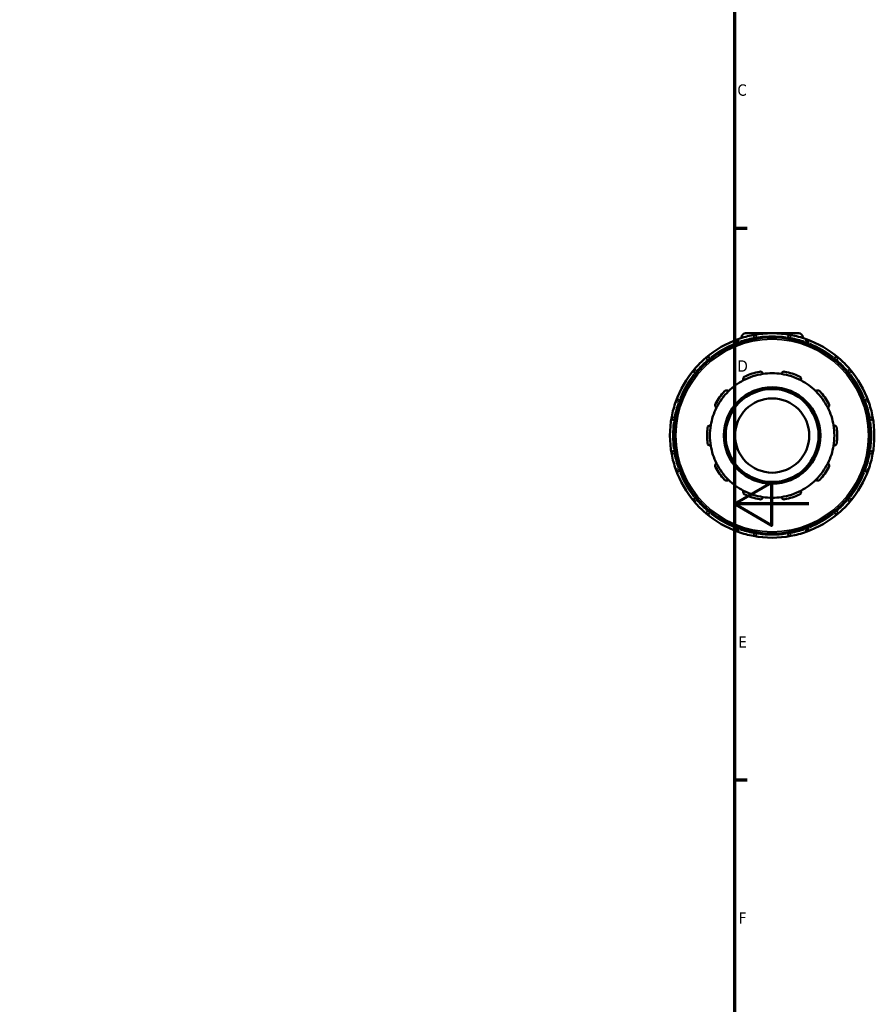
# Model space of a CAD drawing. Header units: millimetres. Extents: x 0 to 901, y -367 to 692.
# Tile 7 of 11: x 629 to 859, y 162 to 427. Entities that reach past the tile are written whole.
import ezdxf

# ---------------------------------------------------------------- set-up
doc = ezdxf.new("R2010")
doc.units = ezdxf.units.MM
for name, color, linetype, lineweight in [('Border (ANSI)', 7, 'Continuous', 70), ('Visible (ANSI)', 7, 'Continuous', 50), ('Visible Narrow (ANSI)', 7, 'Continuous', 35)]:
    doc.layers.add(name, color=color, linetype=linetype, lineweight=lineweight)
doc.styles.add('Note Text (ANSI)', font='tahoma.ttf')

# ---------------------------------------------------------------- blocks, each defined once
blk = doc.blocks.new('Borders Default Border')
at = {"layer": 'Border (ANSI)'}
for p, q in [((821, 371.25), (824.45, 371.25)), ((821, 222.75), (824.45, 222.75))]:
    blk.add_line(p, q, dxfattribs=at)
at = {"layer": 'Border (ANSI)', "flags": 128}
for points in [[(20, 20), (20, 574), (821, 574), (821, 20), (20, 20)], [(841, 297), (821, 297), (831, 302.77), (831, 291.23), (821, 297)]]:
    blk.add_lwpolyline(points, dxfattribs=at)
at = {"layer": 'Border (ANSI)', "char_height": 3.05, "attachment_point": 7, "style": 'Note Text (ANSI)'}
for s, insert in [('C', (821.8, 406.8)), ('D', (821.81, 332.6)), ('E', (822.05, 258.35)), ('F', (822.14, 184.1))]:
    blk.add_mtext(s, dxfattribs=dict(at, insert=insert))

msp = doc.modelspace()

# ---------------------------------------------------------------- linework, layer by layer
at = {"layer": 'Visible (ANSI)'}
for p, q in [((822.898, 341.827), (822.898, 341.661)), ((823.998, 342.927), (838.298, 342.927)), ((839.398, 341.827), (839.398, 341.661)), ((821.569, 340.268), (821.682, 340.072)), ((827.023, 341.503), (827.023, 341.729)), ((835.273, 341.729), (835.273, 341.503)), ((840.613, 340.072), (840.726, 340.268)), ((814.537, 335.947), (814.424, 336.143)), ((847.871, 336.143), (847.758, 335.947)), ((810.432, 332.151), (810.628, 332.038)), ((851.667, 332.038), (851.863, 332.151)), ((806.503, 324.893), (806.307, 325.006)), ((855.988, 325.006), (855.792, 324.893)), ((804.846, 319.552), (805.072, 319.552)), ((857.223, 319.552), (857.45, 319.552)), ((805.072, 311.302), (804.846, 311.302)), ((857.45, 311.302), (857.223, 311.302)), ((806.307, 305.849), (806.503, 305.962)), ((855.792, 305.962), (855.988, 305.849)), ((810.628, 298.817), (810.432, 298.704)), ((851.863, 298.704), (851.667, 298.817)), ((814.424, 294.712), (814.537, 294.908)), ((847.758, 294.908), (847.871, 294.712)), ((821.682, 290.783), (821.569, 290.587)), ((827.023, 289.125), (827.023, 289.352)), ((835.273, 289.352), (835.273, 289.125)), ((840.726, 290.587), (840.613, 290.783))]:
    msp.add_line(p, q, dxfattribs=at)
for radius in [26.4, 13, 12.5, 10]:
    msp.add_circle((831.148, 315.427), radius, dxfattribs=at)
for centre, radius, start, end in [((831.148, 315.427), 27.5, 100.50044, 109.49956), ((823.998, 341.827), 1.1, 90, 180), ((831.148, 315.427), 27.5, 79.49956, 100.50044), ((826.273, 341.729), 0.75, 0, 100.50044), ((836.023, 341.729), 0.75, 79.49956, 180), ((831.148, 315.427), 27.5, 70.50044, 79.49956), ((838.298, 341.827), 1.1, 0, 90), ((831.148, 315.427), 27.5, 109.49956, 130.50044), ((822.219, 340.643), 0.75, 109.49956, 210), ((831.148, 315.427), 27.5, 49.49956, 70.50044), ((840.077, 340.643), 0.75, 330, 70.50044), ((813.775, 335.768), 0.75, 30, 130.50044), ((848.521, 335.768), 0.75, 49.49956, 150), ((831.148, 315.427), 27.5, 130.50044, 139.49956), ((831.148, 315.427), 27.5, 40.50044, 49.49956), ((831.148, 315.427), 27.5, 139.49956, 160.50044), ((810.807, 332.8), 0.75, 139.49956, 240), ((831.148, 315.427), 16.75, 98.58368, 117.41632), ((831.148, 315.427), 17.5, 101.14938, 114.85062), ((831.148, 315.427), 16.75, 81.41632, 98.58368), ((831.148, 315.427), 16.75, 62.58368, 81.41632), ((831.148, 315.427), 17.5, 65.14938, 78.85062), ((851.488, 332.8), 0.75, 300, 40.50044), ((831.148, 315.427), 27.5, 19.49956, 40.50044), ((831.148, 315.427), 16.75, 117.41632, 134.58368), ((831.148, 315.427), 16.75, 45.41632, 62.58368), ((831.148, 315.427), 17.5, 137.14938, 150.85062), ((831.148, 315.427), 16.75, 134.58368, 153.41632), ((831.148, 315.427), 16.75, 26.58368, 45.41632), ((831.148, 315.427), 17.5, 29.14938, 42.85062), ((831.148, 315.427), 27.5, 160.50044, 169.49956), ((805.932, 324.357), 0.75, 60, 160.50044), ((856.363, 324.357), 0.75, 19.49956, 120), ((831.148, 315.427), 27.5, 10.50044, 19.49956), ((831.148, 315.427), 16.75, 153.41632, 170.58368), ((831.148, 315.427), 16.75, 9.41632, 26.58368), ((831.148, 315.427), 27.5, 169.49956, 190.50044), ((804.846, 320.302), 0.75, 169.49956, 270), ((831.148, 315.427), 16.75, 170.58368, 189.41632), ((831.148, 315.427), 16.75, 350.58368, 9.41632), ((857.45, 320.302), 0.75, 270, 10.50044), ((831.148, 315.427), 27.5, 349.49956, 10.50044), ((831.148, 315.427), 17.5, 173.14938, 186.85062), ((831.148, 315.427), 17.5, 353.14938, 6.85062), ((831.148, 315.427), 16.75, 189.41632, 206.58368), ((831.148, 315.427), 16.75, 333.41632, 350.58368), ((804.846, 310.552), 0.75, 90, 190.50044), ((831.148, 315.427), 27.5, 190.50044, 199.49956), ((831.148, 315.427), 27.5, 340.50044, 349.49956), ((857.45, 310.552), 0.75, 349.49956, 90), ((831.148, 315.427), 16.75, 206.58368, 225.41632), ((831.148, 315.427), 16.75, 314.58368, 333.41632), ((831.148, 315.427), 27.5, 199.49956, 220.50044), ((805.932, 306.498), 0.75, 199.49956, 300), ((831.148, 315.427), 17.5, 209.14938, 222.85062), ((831.148, 315.427), 17.5, 317.14938, 330.85062), ((831.148, 315.427), 27.5, 319.49956, 340.50044), ((856.363, 306.498), 0.75, 240, 340.50044), ((831.148, 315.427), 16.75, 225.41632, 242.58368), ((831.148, 315.427), 16.75, 297.41632, 314.58368), ((831.148, 315.427), 16.75, 242.58368, 261.41632), ((831.148, 315.427), 17.5, 245.14938, 258.85062), ((831.148, 315.427), 16.75, 278.58368, 297.41632), ((831.148, 315.427), 17.5, 281.14938, 294.85062), ((810.807, 298.054), 0.75, 120, 220.50044), ((831.148, 315.427), 27.5, 220.50044, 229.49956), ((831.148, 315.427), 16.75, 261.41632, 278.58368), ((831.148, 315.427), 27.5, 310.50044, 319.49956), ((851.488, 298.054), 0.75, 319.49956, 60), ((813.775, 295.087), 0.75, 229.49956, 330), ((831.148, 315.427), 27.5, 229.49956, 250.50044), ((831.148, 315.427), 27.5, 289.49956, 310.50044), ((848.521, 295.087), 0.75, 210, 310.50044), ((822.219, 290.212), 0.75, 150, 250.50044), ((831.148, 315.427), 27.5, 250.50044, 259.49956), ((826.273, 289.125), 0.75, 259.49956, 0), ((836.023, 289.125), 0.75, 180, 280.50044), ((831.148, 315.427), 27.5, 280.50044, 289.49956), ((840.077, 290.212), 0.75, 289.49956, 30), ((831.148, 315.427), 27.5, 259.49956, 280.50044)]:
    msp.add_arc(centre, radius, start, end, dxfattribs=at)
for points, knots in [([(823.435, 330.296), (823.397, 330.374), (823.37, 330.465), (823.352, 330.662), (823.364, 330.769), (823.427, 330.951), (823.474, 331.04), (823.575, 331.157), (823.614, 331.193), (823.699, 331.257), (823.745, 331.285), (823.793, 331.307)], [0.26967106, 0.26967106, 0.26967106, 0.26967106, 0.30611964, 0.30611964, 0.34493214, 0.34493214, 0.37683144, 0.37683144, 0.39278109, 0.39278109, 0.40873074, 0.40873074, 0.40873074, 0.40873074]), ([(827.764, 332.597), (827.816, 332.607), (827.87, 332.612), (827.976, 332.61), (828.028, 332.603), (828.179, 332.568), (828.269, 332.525), (828.427, 332.414), (828.5, 332.334), (828.601, 332.165), (828.633, 332.075), (828.648, 331.99)], [0.1414236, 0.1414236, 0.1414236, 0.1414236, 0.15737325, 0.15737325, 0.1733229, 0.1733229, 0.2052222, 0.2052222, 0.2440347, 0.2440347, 0.28048328, 0.28048328, 0.28048328, 0.28048328]), ([(833.648, 331.99), (833.663, 332.075), (833.694, 332.165), (833.796, 332.334), (833.868, 332.414), (834.026, 332.525), (834.117, 332.568), (834.267, 332.603), (834.32, 332.61), (834.426, 332.612), (834.479, 332.607), (834.532, 332.597)], [0.26967106, 0.26967106, 0.26967106, 0.26967106, 0.30611964, 0.30611964, 0.34493214, 0.34493214, 0.37683144, 0.37683144, 0.39278109, 0.39278109, 0.40873074, 0.40873074, 0.40873074, 0.40873074]), ([(838.502, 331.307), (838.55, 331.285), (838.597, 331.257), (838.681, 331.193), (838.72, 331.157), (838.821, 331.04), (838.869, 330.951), (838.931, 330.769), (838.943, 330.662), (838.926, 330.465), (838.899, 330.374), (838.86, 330.296)], [0.1414236, 0.1414236, 0.1414236, 0.1414236, 0.15737325, 0.15737325, 0.1733229, 0.1733229, 0.2052222, 0.2052222, 0.2440347, 0.2440347, 0.28048328, 0.28048328, 0.28048328, 0.28048328]), ([(818.318, 327.329), (818.354, 327.368), (818.395, 327.403), (818.482, 327.464), (818.528, 327.49), (818.671, 327.55), (818.769, 327.567), (818.962, 327.57), (819.068, 327.549), (819.25, 327.471), (819.328, 327.418), (819.39, 327.357)], [0.1414236, 0.1414236, 0.1414236, 0.1414236, 0.15737325, 0.15737325, 0.1733229, 0.1733229, 0.2052222, 0.2052222, 0.2440347, 0.2440347, 0.28048328, 0.28048328, 0.28048328, 0.28048328]), ([(842.905, 327.357), (842.968, 327.418), (843.046, 327.471), (843.228, 327.549), (843.333, 327.57), (843.526, 327.567), (843.625, 327.55), (843.767, 327.49), (843.814, 327.464), (843.901, 327.403), (843.941, 327.368), (843.977, 327.329)], [0.26967106, 0.26967106, 0.26967106, 0.26967106, 0.30611964, 0.30611964, 0.34493214, 0.34493214, 0.37683144, 0.37683144, 0.39278109, 0.39278109, 0.40873074, 0.40873074, 0.40873074, 0.40873074]), ([(816.168, 322.923), (816.092, 322.964), (816.017, 323.021), (815.887, 323.17), (815.834, 323.264), (815.777, 323.448), (815.763, 323.548), (815.776, 323.702), (815.786, 323.754), (815.817, 323.855), (815.838, 323.905), (815.864, 323.951)], [0.26967106, 0.26967106, 0.26967106, 0.26967106, 0.30611964, 0.30611964, 0.34493214, 0.34493214, 0.37683144, 0.37683144, 0.39278109, 0.39278109, 0.40873074, 0.40873074, 0.40873074, 0.40873074]), ([(846.431, 323.951), (846.457, 323.905), (846.478, 323.855), (846.509, 323.754), (846.519, 323.702), (846.532, 323.548), (846.519, 323.448), (846.462, 323.264), (846.409, 323.17), (846.279, 323.021), (846.204, 322.964), (846.127, 322.923)], [0.1414236, 0.1414236, 0.1414236, 0.1414236, 0.15737325, 0.15737325, 0.1733229, 0.1733229, 0.2052222, 0.2052222, 0.2440347, 0.2440347, 0.28048328, 0.28048328, 0.28048328, 0.28048328]), ([(813.773, 317.515), (813.779, 317.568), (813.791, 317.62), (813.826, 317.721), (813.848, 317.768), (813.928, 317.901), (813.998, 317.973), (814.152, 318.089), (814.25, 318.134), (814.443, 318.178), (814.538, 318.18), (814.623, 318.168)], [0.1414236, 0.1414236, 0.1414236, 0.1414236, 0.15737325, 0.15737325, 0.1733229, 0.1733229, 0.2052222, 0.2052222, 0.2440347, 0.2440347, 0.28048328, 0.28048328, 0.28048328, 0.28048328]), ([(847.672, 318.168), (847.758, 318.18), (847.853, 318.178), (848.045, 318.134), (848.143, 318.089), (848.298, 317.973), (848.367, 317.901), (848.447, 317.768), (848.47, 317.721), (848.504, 317.62), (848.516, 317.568), (848.523, 317.515)], [0.26967106, 0.26967106, 0.26967106, 0.26967106, 0.30611964, 0.30611964, 0.34493214, 0.34493214, 0.37683144, 0.37683144, 0.39278109, 0.39278109, 0.40873074, 0.40873074, 0.40873074, 0.40873074]), ([(814.623, 312.687), (814.538, 312.675), (814.443, 312.677), (814.25, 312.721), (814.152, 312.766), (813.998, 312.882), (813.928, 312.954), (813.848, 313.086), (813.826, 313.134), (813.791, 313.235), (813.779, 313.287), (813.773, 313.34)], [0.26967106, 0.26967106, 0.26967106, 0.26967106, 0.30611964, 0.30611964, 0.34493214, 0.34493214, 0.37683144, 0.37683144, 0.39278109, 0.39278109, 0.40873074, 0.40873074, 0.40873074, 0.40873074]), ([(848.523, 313.34), (848.516, 313.287), (848.504, 313.235), (848.47, 313.134), (848.447, 313.086), (848.367, 312.954), (848.298, 312.882), (848.143, 312.766), (848.045, 312.721), (847.853, 312.677), (847.758, 312.675), (847.672, 312.687)], [0.1414236, 0.1414236, 0.1414236, 0.1414236, 0.15737325, 0.15737325, 0.1733229, 0.1733229, 0.2052222, 0.2052222, 0.2440347, 0.2440347, 0.28048328, 0.28048328, 0.28048328, 0.28048328]), ([(815.864, 306.903), (815.838, 306.95), (815.817, 306.999), (815.786, 307.101), (815.776, 307.153), (815.763, 307.307), (815.777, 307.406), (815.834, 307.591), (815.887, 307.685), (816.017, 307.834), (816.092, 307.891), (816.168, 307.932)], [0.1414236, 0.1414236, 0.1414236, 0.1414236, 0.15737325, 0.15737325, 0.1733229, 0.1733229, 0.2052222, 0.2052222, 0.2440347, 0.2440347, 0.28048328, 0.28048328, 0.28048328, 0.28048328]), ([(846.127, 307.932), (846.204, 307.891), (846.279, 307.834), (846.409, 307.685), (846.462, 307.591), (846.519, 307.406), (846.532, 307.307), (846.519, 307.153), (846.509, 307.101), (846.478, 306.999), (846.457, 306.95), (846.431, 306.903)], [0.26967106, 0.26967106, 0.26967106, 0.26967106, 0.30611964, 0.30611964, 0.34493214, 0.34493214, 0.37683144, 0.37683144, 0.39278109, 0.39278109, 0.40873074, 0.40873074, 0.40873074, 0.40873074]), ([(819.39, 303.498), (819.328, 303.437), (819.25, 303.383), (819.068, 303.306), (818.962, 303.284), (818.769, 303.287), (818.671, 303.305), (818.528, 303.365), (818.482, 303.391), (818.395, 303.451), (818.354, 303.487), (818.318, 303.526)], [0.26967106, 0.26967106, 0.26967106, 0.26967106, 0.30611964, 0.30611964, 0.34493214, 0.34493214, 0.37683144, 0.37683144, 0.39278109, 0.39278109, 0.40873074, 0.40873074, 0.40873074, 0.40873074]), ([(843.977, 303.526), (843.941, 303.487), (843.901, 303.451), (843.814, 303.391), (843.767, 303.365), (843.625, 303.305), (843.526, 303.287), (843.333, 303.284), (843.228, 303.306), (843.046, 303.383), (842.968, 303.437), (842.905, 303.498)], [0.1414236, 0.1414236, 0.1414236, 0.1414236, 0.15737325, 0.15737325, 0.1733229, 0.1733229, 0.2052222, 0.2052222, 0.2440347, 0.2440347, 0.28048328, 0.28048328, 0.28048328, 0.28048328]), ([(823.793, 299.548), (823.745, 299.57), (823.699, 299.598), (823.614, 299.662), (823.575, 299.698), (823.474, 299.815), (823.427, 299.903), (823.364, 300.086), (823.352, 300.193), (823.37, 300.39), (823.397, 300.481), (823.435, 300.559)], [0.1414236, 0.1414236, 0.1414236, 0.1414236, 0.15737325, 0.15737325, 0.1733229, 0.1733229, 0.2052222, 0.2052222, 0.2440347, 0.2440347, 0.28048328, 0.28048328, 0.28048328, 0.28048328]), ([(838.86, 300.559), (838.899, 300.481), (838.926, 300.39), (838.943, 300.193), (838.931, 300.086), (838.869, 299.903), (838.821, 299.815), (838.72, 299.698), (838.681, 299.662), (838.597, 299.598), (838.55, 299.57), (838.502, 299.548)], [0.26967106, 0.26967106, 0.26967106, 0.26967106, 0.30611964, 0.30611964, 0.34493214, 0.34493214, 0.37683144, 0.37683144, 0.39278109, 0.39278109, 0.40873074, 0.40873074, 0.40873074, 0.40873074]), ([(828.648, 298.865), (828.633, 298.779), (828.601, 298.69), (828.5, 298.521), (828.427, 298.441), (828.269, 298.33), (828.179, 298.286), (828.028, 298.251), (827.976, 298.245), (827.87, 298.243), (827.816, 298.247), (827.764, 298.258)], [0.26967106, 0.26967106, 0.26967106, 0.26967106, 0.30611964, 0.30611964, 0.34493214, 0.34493214, 0.37683144, 0.37683144, 0.39278109, 0.39278109, 0.40873074, 0.40873074, 0.40873074, 0.40873074]), ([(834.532, 298.258), (834.479, 298.247), (834.426, 298.243), (834.32, 298.245), (834.267, 298.251), (834.117, 298.286), (834.026, 298.33), (833.868, 298.441), (833.796, 298.521), (833.694, 298.69), (833.663, 298.779), (833.648, 298.865)], [0.1414236, 0.1414236, 0.1414236, 0.1414236, 0.15737325, 0.15737325, 0.1733229, 0.1733229, 0.2052222, 0.2052222, 0.2440347, 0.2440347, 0.28048328, 0.28048328, 0.28048328, 0.28048328])]:
    msp.add_open_spline(points, degree=3, knots=knots, dxfattribs=at)
at = {"layer": 'Visible Narrow (ANSI)'}
for p, q in [((823.395, 341.827), (822.899, 341.827)), ((826.262, 341.787), (826.136, 342.465)), ((836.159, 342.465), (836.033, 341.787)), ((839.396, 341.827), (838.901, 341.827)), ((821.571, 340.269), (822.168, 340.614)), ((821.969, 341.348), (822.199, 340.699)), ((822.388, 340.35), (822.227, 340.628)), ((826.273, 341.712), (826.273, 341.391)), ((826.332, 341.729), (827.02, 341.729)), ((835.275, 341.729), (835.964, 341.729)), ((836.023, 341.391), (836.023, 341.712)), ((840.068, 340.628), (839.908, 340.35)), ((840.097, 340.699), (840.326, 341.348)), ((840.128, 340.614), (840.724, 340.269)), ((813.737, 335.813), (813.289, 336.337)), ((813.784, 335.753), (813.944, 335.475)), ((813.826, 335.798), (814.422, 336.142)), ((847.873, 336.142), (848.47, 335.798)), ((848.351, 335.475), (848.512, 335.753)), ((849.006, 336.337), (848.559, 335.813)), ((810.238, 333.286), (810.762, 332.838)), ((810.433, 332.153), (810.778, 332.749)), ((811.1, 332.631), (810.822, 332.791)), ((851.473, 332.791), (851.196, 332.631)), ((851.518, 332.749), (851.862, 332.153)), ((851.533, 332.838), (852.057, 333.286)), ((805.877, 324.376), (805.227, 324.606)), ((805.947, 324.348), (806.225, 324.187)), ((805.961, 324.407), (806.306, 325.004)), ((855.99, 325.004), (856.334, 324.407)), ((856.071, 324.187), (856.348, 324.348)), ((857.068, 324.606), (856.419, 324.376)), ((804.111, 320.439), (804.788, 320.313)), ((804.846, 319.555), (804.846, 320.244)), ((805.184, 320.302), (804.863, 320.302)), ((857.432, 320.302), (857.112, 320.302)), ((857.45, 320.244), (857.45, 319.555)), ((857.508, 320.313), (858.185, 320.439)), ((804.788, 310.542), (804.111, 310.416)), ((804.846, 310.611), (804.846, 311.3)), ((804.863, 310.552), (805.184, 310.552)), ((857.112, 310.552), (857.432, 310.552)), ((857.45, 311.3), (857.45, 310.611)), ((858.185, 310.416), (857.508, 310.542)), ((805.227, 306.249), (805.877, 306.479)), ((806.225, 306.667), (805.947, 306.507)), ((806.306, 305.851), (805.961, 306.447)), ((856.334, 306.447), (855.99, 305.851)), ((856.348, 306.507), (856.071, 306.667)), ((856.419, 306.479), (857.068, 306.249)), ((810.762, 298.016), (810.238, 297.569)), ((810.778, 298.105), (810.433, 298.702)), ((810.822, 298.063), (811.1, 298.224)), ((851.196, 298.224), (851.473, 298.063)), ((851.862, 298.702), (851.518, 298.105)), ((852.057, 297.569), (851.533, 298.016)), ((813.289, 294.518), (813.737, 295.042)), ((813.944, 295.38), (813.784, 295.102)), ((814.422, 294.713), (813.826, 295.057)), ((848.47, 295.057), (847.873, 294.713)), ((848.512, 295.102), (848.351, 295.38)), ((848.559, 295.042), (849.006, 294.518)), ((822.168, 290.241), (821.571, 290.585)), ((822.199, 290.156), (821.969, 289.507)), ((822.227, 290.227), (822.388, 290.505)), ((826.136, 288.39), (826.262, 289.067)), ((826.273, 289.464), (826.273, 289.143)), ((827.02, 289.125), (826.332, 289.125)), ((835.964, 289.125), (835.275, 289.125)), ((836.023, 289.143), (836.023, 289.464)), ((836.033, 289.067), (836.159, 288.39)), ((839.908, 290.505), (840.068, 290.227)), ((840.326, 289.507), (840.097, 290.156)), ((840.724, 290.585), (840.128, 290.241))]:
    msp.add_line(p, q, dxfattribs=at)
msp.add_circle((831.148, 315.427), 25.9, dxfattribs=at)
for start, end in [(81.99544, 98.00456), (111.99544, 128.00456), (100.95039, 109.04961), (70.95039, 79.04961), (51.99544, 68.00456), (130.95039, 139.04961), (40.95039, 49.04961), (141.99544, 158.00456), (21.99544, 38.00456), (160.95039, 169.04961), (10.95039, 19.04961), (171.99544, 188.00456), (351.99544, 8.00456), (190.95039, 199.04961), (340.95039, 349.04961), (201.99544, 218.00456), (321.99544, 338.00456), (220.95039, 229.04961), (310.95039, 319.04961), (231.99544, 248.00456), (291.99544, 308.00456), (250.95039, 259.04961), (261.99544, 278.00456), (280.95039, 289.04961)]:
    msp.add_arc((831.148, 315.427), 26.75, start, end, dxfattribs=at)

# ---------------------------------------------------------------- block references
msp.add_blockref('Borders Default Border', (0, 0))

doc.saveas('drawing.dxf')
